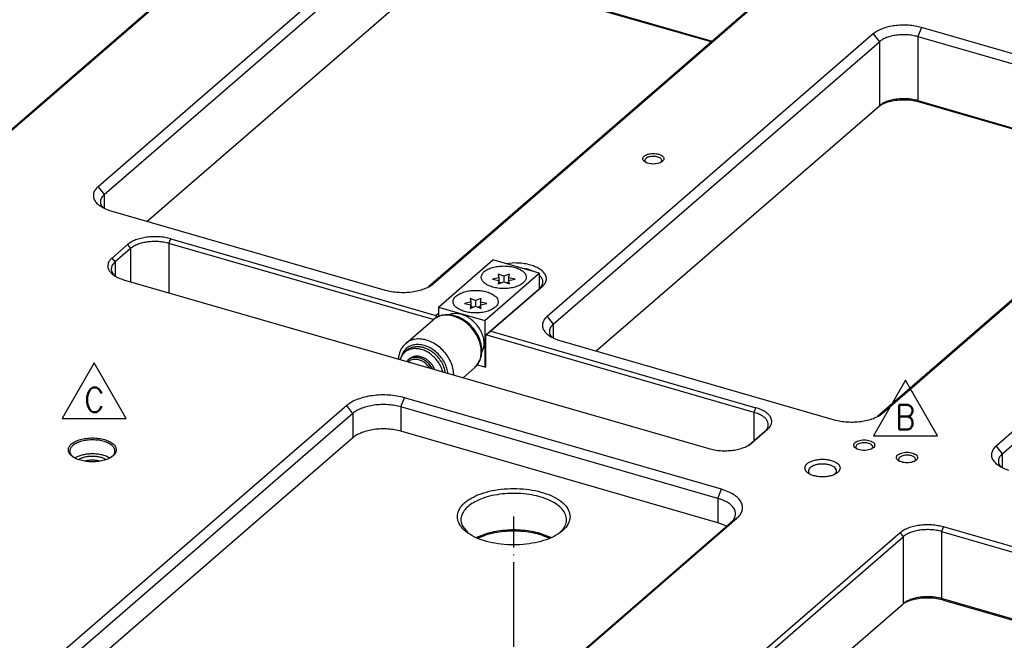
# Model space of a CAD drawing. Header units: inches. Extents: x 0 to 882, y 0 to 559.
# Tile 23 of 30: x 487 to 626, y 332 to 420. Entities that reach past the tile are written whole.
import ezdxf

# ---------------------------------------------------------------- set-up
doc = ezdxf.new("R2010")
doc.units = ezdxf.units.IN
doc.linetypes.add('DOT_CENTER', pattern=[14, 12, -1, 0, -1])
doc.layers.add('1', color=7, linetype='Continuous')
doc.styles.add('CONVERTER_11', font='txt.shx', dxfattribs={"width": 0.9})

# ---------------------------------------------------------------- blocks, each defined once
blk = doc.blocks.new('REV_TRIANGLE__4', base_point=(497.11, 365.74))
at = {"layer": '1', "color": 7, "linetype": 'Continuous'}
for p, q in [((497.11, 370.99), (492.56, 363.11)), ((501.66, 363.11), (497.11, 370.99)), ((492.56, 363.11), (501.66, 363.11))]:
    blk.add_line(p, q, dxfattribs=at)
at = {"layer": '1', "color": 3, "insert": (497.11, 365.74), "char_height": 3.5, "attachment_point": 5, "line_spacing_factor": 1.080432, "style": 'CONVERTER_11'}
blk.add_mtext('C', dxfattribs=at)
blk = doc.blocks.new('REV_TRIANGLE__9', base_point=(612.34, 363.27))
at = {"layer": '1', "color": 7, "linetype": 'Continuous'}
for p, q in [((612.34, 368.52), (607.79, 360.65)), ((616.89, 360.65), (612.34, 368.52)), ((607.79, 360.65), (616.89, 360.65))]:
    blk.add_line(p, q, dxfattribs=at)
at = {"layer": '1', "color": 3, "insert": (612.34, 363.27), "char_height": 3.5, "attachment_point": 5, "line_spacing_factor": 1.080432, "style": 'CONVERTER_11'}
blk.add_mtext('B', dxfattribs=at)
blk = doc.blocks.new('bushing_E7018-21701_1', base_point=(546.7, 121.44))
at = {"layer": '1', "color": 1, "linetype": 'DOT_CENTER'}
blk.add_line((556.7, 133.26), (556.7, 349.15), dxfattribs=at)
blk = doc.blocks.new('bushings_pogotower', base_point=(303.3, 63.42))
blk.add_blockref('bushing_E7018-21701_1', (546.7, 121.44))
blk = doc.blocks.new('washer1__34', base_point=(540.59, 369.62))
at = {"color": 7, "linetype": 'Continuous'}
for p, q in [((541.5, 372.75), (541.2, 372.49)), ((540.74, 371.92), (540.59, 371.46)), ((546.62, 369.72), (546.61, 369.79)), ((546.97, 369.62), (546.91, 370.05))]:
    blk.add_line(p, q, dxfattribs=at)
for points, knots in [([(541.2, 372.49), (541.11, 372.4), (540.94, 372.23), (540.81, 372.03), (540.74, 371.92)], [0, 0, 0, 0, 0.3629727, 0.7307781, 0.7307781, 0.7307781, 0.7307781]), ([(546.61, 369.79), (546.53, 370.02), (546.37, 370.5), (545.97, 371.15), (545.48, 371.75), (544.9, 372.25), (544.26, 372.65), (543.59, 372.91), (542.92, 373.03), (542.28, 373.01), (541.68, 372.84), (541.36, 372.6), (541.2, 372.49)], [0, 0, 0, 0, 0.74251, 1.508476, 2.283862, 3.053464, 3.802792, 4.519963, 5.197631, 5.834832, 6.438332, 7.022503, 7.022503, 7.022503, 7.022503]), ([(546.91, 370.05), (546.83, 370.28), (546.67, 370.76), (546.27, 371.41), (545.78, 372.01), (545.2, 372.51), (544.56, 372.91), (543.89, 373.17), (543.22, 373.29), (542.58, 373.27), (541.98, 373.1), (541.66, 372.86), (541.5, 372.75)], [0, 0, 0, 0, 0.742511, 1.508477, 2.283864, 3.053467, 3.802796, 4.519967, 5.197635, 5.834837, 6.438336, 7.022507, 7.022507, 7.022507, 7.022507])]:
    blk.add_open_spline(points, degree=3, knots=knots, dxfattribs=at)
blk = doc.blocks.new('23796-0S111__35', base_point=(541.52, 370.05))
at = {"color": 7, "linetype": 'Continuous'}
for p, q in [((546, 378.9), (553.75, 385.62)), ((560.33, 383.72), (553.75, 385.62)), ((552.58, 377), (560.33, 383.72)), ((560.33, 383.72), (560.33, 381.53)), ((546, 378.9), (552.58, 377)), ((546, 378.9), (546, 377.58)), ((547.86, 377.94), (547.58, 377.81)), ((552.58, 377), (552.58, 370.42)), ((552.16, 372.52), (552.44, 373.17)), ((541.7, 371.4), (541.52, 371.19)), ((541.9, 371.57), (541.7, 371.4)), ((541.75, 371.13), (541.96, 371.32)), ((545.16, 370.14), (544.73, 370.77)), ((551.53, 370.73), (552.58, 370.42)), ((544.52, 370.58), (544.74, 370.26)), ((545.47, 370.05), (545.42, 370.22)), ((552.76, 370.57), (552.58, 370.42))]:
    blk.add_line(p, q, dxfattribs=at)
for points, knots in [([(558.49, 383.15), (558.47, 383.29), (558.41, 383.6), (558.05, 383.99), (557.53, 384.32), (556.87, 384.56), (556.11, 384.72), (555.29, 384.77), (554.47, 384.72), (553.71, 384.56), (553.05, 384.32), (552.53, 383.99), (552.18, 383.6), (552.05, 383.15), (552.18, 382.7), (552.53, 382.31), (553.05, 381.98), (553.71, 381.74), (554.47, 381.58), (555.29, 381.53), (556.11, 381.58), (556.87, 381.74), (557.53, 381.98), (558.05, 382.31), (558.41, 382.7), (558.47, 383.01), (558.49, 383.15)], [0, 0, 0, 0, 0.428225, 0.92933, 1.536306, 2.24615, 3.034308, 3.864321, 4.694334, 5.482492, 6.192336, 6.799312, 7.300417, 7.728642, 8.156867, 8.657972, 9.264948, 9.974793, 10.76295, 11.592963, 12.422976, 13.211134, 13.920978, 14.527954, 15.029059, 15.457284, 15.457284, 15.457284, 15.457284]), ([(554.49, 379.69), (554.47, 379.83), (554.41, 380.14), (554.05, 380.53), (553.53, 380.85), (552.87, 381.1), (552.11, 381.25), (551.29, 381.3), (550.47, 381.25), (549.71, 381.1), (549.05, 380.85), (548.53, 380.53), (548.18, 380.14), (548.05, 379.69), (548.18, 379.23), (548.53, 378.84), (549.05, 378.52), (549.71, 378.27), (550.47, 378.12), (551.29, 378.07), (552.11, 378.12), (552.87, 378.27), (553.53, 378.52), (554.05, 378.84), (554.41, 379.23), (554.47, 379.54), (554.49, 379.69)], [0, 0, 0, 0, 0.428225, 0.92933, 1.536306, 2.24615, 3.034308, 3.864321, 4.694334, 5.482492, 6.192336, 6.799312, 7.300417, 7.728642, 8.156867, 8.657972, 9.264948, 9.974793, 10.76295, 11.592963, 12.422976, 13.211134, 13.920978, 14.527954, 15.029059, 15.457284, 15.457284, 15.457284, 15.457284]), ([(552.44, 374.34), (552.38, 374.6), (552.25, 375.13), (551.86, 375.87), (551.36, 376.55), (550.74, 377.13), (550.05, 377.59), (549.31, 377.89), (548.57, 378.03), (548.09, 377.97), (547.86, 377.94)], [0, 0, 0, 0, 0.799006, 1.632478, 2.483604, 3.332955, 4.161358, 4.952781, 5.69726, 6.393729, 6.393729, 6.393729, 6.393729]), ([(552.44, 373.17), (552.47, 373.36), (552.52, 373.75), (552.47, 374.14), (552.44, 374.34)], [0, 0, 0, 0, 0.575629, 1.182624, 1.182624, 1.182624, 1.182624]), ([(544.73, 370.77), (544.58, 370.92), (544.28, 371.22), (543.75, 371.54), (543.19, 371.74), (542.64, 371.78), (542.11, 371.69), (541.84, 371.49), (541.7, 371.4)], [0, 0, 0, 0, 0.643222, 1.267143, 1.857269, 2.406298, 2.917305, 3.405084, 3.405084, 3.405084, 3.405084]), ([(545.42, 370.22), (545.32, 370.4), (545.13, 370.74), (544.72, 371.18), (544.27, 371.54), (543.76, 371.79), (543.25, 371.93), (542.75, 371.95), (542.28, 371.84), (542.03, 371.66), (541.9, 371.57)], [0, 0, 0, 0, 0.587768, 1.181376, 1.766304, 2.329384, 2.861082, 3.357784, 3.823717, 4.271411, 4.271411, 4.271411, 4.271411]), ([(542.56, 371.49), (542.45, 371.48), (542.24, 371.45), (542.05, 371.36), (541.96, 371.32)], [0, 0, 0, 0, 0.3195968, 0.6271496, 0.6271496, 0.6271496, 0.6271496]), ([(544.52, 370.58), (544.38, 370.72), (544.1, 371), (543.61, 371.3), (543.09, 371.49), (542.73, 371.49), (542.56, 371.49)], [0, 0, 0, 0, 0.597616, 1.176963, 1.724385, 2.233177, 2.233177, 2.233177, 2.233177])]:
    blk.add_open_spline(points, degree=3, knots=knots, dxfattribs=at)
blk = doc.blocks.new('bearing_HK0509__36', base_point=(540.32, 368.89))
at = {"color": 7, "linetype": 'Continuous'}
for p, q in [((546.3, 377.69), (546.07, 377.61)), ((546.53, 377.75), (546.3, 377.69)), ((546.68, 377.78), (546.53, 377.75)), ((546.78, 377.79), (546.68, 377.78)), ((547.03, 377.82), (546.78, 377.79)), ((547.28, 377.82), (547.03, 377.82)), ((547.53, 377.81), (547.28, 377.82)), ((548.04, 377.74), (547.53, 377.81)), ((548.29, 377.68), (548.04, 377.74)), ((548.55, 377.6), (548.29, 377.68)), ((541.35, 373.73), (545.25, 377.11)), ((545.43, 377.26), (545.25, 377.11)), ((545.63, 377.39), (545.43, 377.26)), ((545.65, 377.4), (545.63, 377.39)), ((545.87, 377.52), (545.65, 377.4)), ((546.07, 377.61), (545.87, 377.52)), ((548.8, 377.51), (548.55, 377.6)), ((549.04, 377.4), (548.8, 377.51)), ((549.29, 377.28), (549.04, 377.4)), ((549.53, 377.15), (549.29, 377.28)), ((549.86, 376.92), (549.53, 377.15)), ((550.2, 376.66), (549.86, 376.92)), ((550.41, 376.48), (550.2, 376.66)), ((550.61, 376.28), (550.41, 376.48)), ((550.81, 376.07), (550.61, 376.28)), ((550.99, 375.86), (550.81, 376.07)), ((551.16, 375.64), (550.99, 375.86)), ((551.32, 375.41), (551.16, 375.64)), ((551.47, 375.17), (551.32, 375.41)), ((551.47, 375.15), (551.47, 375.17)), ((551.72, 374.68), (551.47, 375.15)), ((541.17, 373.56), (541.01, 373.38)), ((541.35, 373.73), (541.17, 373.56)), ((551.83, 374.42), (551.72, 374.68)), ((551.92, 374.17), (551.83, 374.42)), ((552, 373.91), (551.92, 374.17)), ((552.07, 373.65), (552, 373.91)), ((552.12, 373.38), (552.07, 373.65)), ((540.45, 372.31), (540.39, 372.06)), ((540.48, 372.41), (540.45, 372.31)), ((540.53, 372.54), (540.48, 372.41)), ((540.62, 372.77), (540.53, 372.54)), ((540.73, 372.98), (540.62, 372.77)), ((540.85, 373.17), (540.73, 372.98)), ((541, 373.37), (540.85, 373.17)), ((541.01, 373.38), (541, 373.37)), ((552.06, 371.86), (552.11, 372.1)), ((552.11, 372.1), (552.15, 372.35)), ((552.15, 373.12), (552.12, 373.38)), ((552.17, 372.86), (552.15, 373.12)), ((552.15, 372.35), (552.17, 372.61)), ((552.17, 372.74), (552.17, 372.86)), ((552.17, 372.61), (552.17, 372.74)), ((540.35, 371.82), (540.32, 371.56)), ((540.32, 371.56), (540.32, 371.54)), ((540.39, 372.06), (540.35, 371.82)), ((551.44, 370.62), (551.54, 370.74)), ((551.54, 370.74), (551.55, 370.75)), ((551.55, 370.75), (551.63, 370.87)), ((551.63, 370.87), (551.69, 370.95)), ((551.69, 370.95), (551.81, 371.17)), ((551.81, 371.17), (551.91, 371.39)), ((551.91, 371.39), (552.05, 371.81)), ((552.05, 371.81), (552.06, 371.86)), ((551.14, 370.31), (549.5, 368.89)), ((551.14, 370.31), (551.23, 370.39)), ((551.23, 370.39), (551.4, 370.57)), ((551.4, 370.57), (551.44, 370.62))]:
    blk.add_line(p, q, dxfattribs=at)
at = {"color": 1, "linetype": 'Continuous'}
for p, q in [((540.73, 371.88), (540.72, 371.84)), ((547.34, 369.51), (547.32, 369.66)), ((548.19, 369.27), (548.19, 369.33))]:
    blk.add_line(p, q, dxfattribs=at)
for points, knots in [([(548.63, 377.46), (548.32, 377.56), (547.72, 377.76), (546.79, 377.79), (545.93, 377.6), (545.47, 377.27), (545.25, 377.11)], [0, 0, 0, 0, 0.979578, 1.893768, 2.749856, 3.571285, 3.571285, 3.571285, 3.571285]), ([(551.22, 370.38), (551.38, 370.57), (551.71, 370.94), (552, 371.66), (552.12, 372.45), (552.05, 373.3), (551.82, 374.17), (551.42, 375.01), (550.88, 375.8), (550.22, 376.49), (549.47, 377.06), (548.91, 377.33), (548.63, 377.46)], [0, 0, 0, 0, 0.725528, 1.478525, 2.275506, 3.123235, 4.018988, 4.952422, 5.907937, 6.867104, 7.811039, 8.722775, 8.722775, 8.722775, 8.722775]), ([(541.89, 374.1), (541.79, 374.04), (541.6, 373.94), (541.43, 373.8), (541.35, 373.73)], [0, 0, 0, 0, 0.3284002, 0.6544667, 0.6544667, 0.6544667, 0.6544667]), ([(547.32, 369.66), (547.27, 369.92), (547.15, 370.47), (546.77, 371.25), (546.26, 371.96), (545.64, 372.58), (544.93, 373.08), (544.18, 373.42), (543.41, 373.6), (542.67, 373.59), (541.99, 373.42), (541.62, 373.15), (541.44, 373.02)], [0, 0, 0, 0, 0.821945, 1.680589, 2.559708, 3.440132, 4.302508, 5.130062, 5.911406, 6.643306, 7.332872, 7.997803, 7.997803, 7.997803, 7.997803]), ([(548.19, 369.33), (548.16, 369.63), (548.1, 370.24), (547.78, 371.13), (547.31, 371.98), (546.69, 372.75), (545.97, 373.4), (545.16, 373.92), (544.3, 374.26), (543.45, 374.41), (542.62, 374.38), (542.13, 374.19), (541.89, 374.1)], [0, 0, 0, 0, 0.891324, 1.830419, 2.803495, 3.791925, 4.77503, 5.732835, 6.64883, 7.51279, 8.323472, 9.090558, 9.090558, 9.090558, 9.090558]), ([(541.44, 373.02), (541.28, 372.86), (540.96, 372.53), (540.81, 372.1), (540.73, 371.88)], [0, 0, 0, 0, 0.665071, 1.35501, 1.35501, 1.35501, 1.35501])]:
    blk.add_open_spline(points, degree=3, knots=knots, dxfattribs=at)
at = {"color": 7, "linetype": 'Continuous'}
for points, knots in [([(541.34, 373.73), (541.32, 373.71), (541.26, 373.66), (541.21, 373.61), (541.18, 373.58)], [0, 0, 0, 0, 0.1093118, 0.2187159, 0.2187159, 0.2187159, 0.2187159]), ([(551.14, 370.31), (551.15, 370.32), (551.18, 370.35), (551.21, 370.37), (551.22, 370.38)], [0, 0, 0, 0, 0.0566743, 0.1133611, 0.1133611, 0.1133611, 0.1133611])]:
    blk.add_open_spline(points, degree=3, knots=knots, dxfattribs=at)
blk = doc.blocks.new('bearing_assy2_1', base_point=(540.32, 368.89))
for name, p in [('23796-0S111__35', (541.52, 370.05)), ('bearing_HK0509__36', (540.32, 368.89)), ('washer1__34', (540.59, 369.62))]:
    blk.add_blockref(name, p)
blk = doc.blocks.new('bearings', base_point=(90.63, 145.86))
blk.add_blockref('bearing_assy2_1', (540.32, 368.89))
blk = doc.blocks.new('0515-2034_M3x12_0', base_point=(553.69, 382.2))
at = {"color": 7, "linetype": 'Continuous'}
for p, q in [((555.29, 383.29), (554.49, 383.58)), ((554.49, 383.58), (554.6, 383.09)), ((556.09, 383.58), (555.29, 383.29)), ((555.29, 383.29), (555.29, 382.49)), ((555.98, 383.09), (556.09, 383.58)), ((554.6, 383.09), (553.69, 382.89)), ((553.69, 382.89), (554.6, 382.69)), ((554.6, 382.69), (554.49, 382.2)), ((554.49, 382.2), (555.29, 382.49)), ((554.6, 383.09), (554.6, 382.69)), ((554.6, 382.69), (554.6, 382.24)), ((554.6, 382.5), (554.96, 382.37)), ((555.29, 382.49), (556.09, 382.2)), ((555.62, 382.37), (555.98, 382.5)), ((555.98, 383.09), (555.98, 382.69)), ((556.89, 382.89), (555.98, 383.09)), ((555.98, 382.69), (556.89, 382.89)), ((556.09, 382.2), (555.98, 382.69)), ((555.98, 382.69), (555.98, 382.24))]:
    blk.add_line(p, q, dxfattribs=at)
blk = doc.blocks.new('0515-2034_M3x12_1', base_point=(549.69, 378.73))
at = {"color": 7, "linetype": 'Continuous'}
for p, q in [((550.6, 379.63), (549.69, 379.43)), ((549.69, 379.43), (550.6, 379.23)), ((550.49, 380.12), (550.6, 379.63)), ((551.29, 379.83), (550.49, 380.12)), ((550.6, 379.23), (550.49, 378.73)), ((550.6, 379.63), (550.6, 379.23)), ((550.6, 379.23), (550.6, 378.77)), ((552.09, 380.12), (551.29, 379.83)), ((551.29, 379.83), (551.29, 379.03)), ((551.98, 379.63), (552.09, 380.12)), ((551.98, 379.63), (551.98, 379.23)), ((552.89, 379.43), (551.98, 379.63)), ((551.98, 379.23), (552.89, 379.43)), ((552.09, 378.73), (551.98, 379.23)), ((551.98, 379.23), (551.98, 378.77)), ((550.49, 378.73), (551.29, 379.03)), ((550.6, 379.04), (550.96, 378.91)), ((551.29, 379.03), (552.09, 378.73)), ((551.62, 378.91), (551.98, 379.04))]:
    blk.add_line(p, q, dxfattribs=at)
blk = doc.blocks.new('screwset_stiffener', base_point=(183.53, 271.84))
for name, p in [('0515-2034_M3x12_0', (553.69, 382.2)), ('0515-2034_M3x12_1', (549.69, 378.73))]:
    blk.add_blockref(name, p)
blk = doc.blocks.new('smallparts', base_point=(83.87, 63.42))
for name, p in [('bearings', (90.63, 145.86)), ('screwset_stiffener', (183.53, 271.84)), ('bushings_pogotower', (303.3, 63.42))]:
    blk.add_blockref(name, p)
blk = doc.blocks.new('E7018-24101_large_stiffener', base_point=(57.26, 163.51))
at = {"color": 7, "linetype": 'Continuous'}
for p, q in [((481.49, 400.67), (527.83, 440.8)), ((526.96, 440.18), (480.8, 400.21)), ((543.99, 436.13), (497.65, 396)), ((498.52, 394.89), (544.86, 435.02)), ((550.32, 426.66), (584.88, 416.68)), ((504.64, 391.1), (544.86, 425.92)), ((584.76, 416.57), (550.57, 426.44)), ((590.76, 421.77), (544.6, 381.79)), ((545.28, 382.25), (591.62, 422.38)), ((653.58, 407.38), (614.61, 418.63)), ((607.78, 417.72), (561.44, 377.59)), ((614.11, 417.34), (653.08, 406.09)), ((562.31, 376.47), (608.65, 416.6)), ((568.43, 372.68), (608.65, 407.51)), ((608.66, 407.52), (608.88, 407.64)), ((614.11, 408.24), (648.67, 398.27)), ((648.55, 398.16), (614.36, 408.03)), ((654.55, 403.35), (608.39, 363.38)), ((609.07, 363.84), (655.41, 403.97)), ((575.43, 399.48), (575.45, 399.47)), ((577.61, 399.47), (577.62, 399.47)), ((671.57, 399.3), (625.23, 359.17)), ((626.1, 358.06), (672.44, 398.19)), ((498.32, 393.08), (498.38, 393.02)), ((499.48, 392.59), (538.45, 381.34)), ((501.83, 387.79), (499.63, 385.88)), ((545.26, 377.13), (507.72, 387.96)), ((507.97, 388.61), (545.64, 377.74)), ((502.26, 387.23), (500.06, 385.32)), ((556.84, 385.18), (555.68, 385.06)), ((500.01, 383.37), (500.07, 383.32)), ((558.47, 384.33), (557.88, 384.42)), ((559.65, 383.91), (559.19, 384.12)), ((560.65, 383.12), (560.33, 383.47)), ((501.27, 382.81), (584.41, 358.81)), ((552.76, 374.96), (560.31, 381.5)), ((560.74, 381.81), (553.44, 375.49)), ((545.64, 377.74), (546, 378.05)), ((545.64, 377.74), (545.72, 377.44)), ((552.76, 374.96), (553.44, 375.49)), ((590.86, 363.96), (552.76, 374.96)), ((552.76, 370.37), (552.76, 374.96)), ((553.44, 375.49), (591.11, 364.61)), ((562.11, 374.67), (562.17, 374.61)), ((563.27, 374.17), (602.24, 362.92)), ((551.53, 370.73), (552.58, 370.42)), ((552.58, 370.42), (552.76, 370.37)), ((586.22, 353.03), (541.18, 366.03)), ((532.99, 364.94), (457.99, 299.98)), ((533.85, 363.82), (458.85, 298.87)), ((585.72, 351.73), (540.68, 364.73)), ((585.72, 348.27), (540.68, 361.27)), ((590.12, 359.32), (592.32, 361.23)), ((592.76, 361.54), (590.56, 359.63)), ((533.85, 360.36), (459.62, 296.07)), ((590.11, 359.32), (590.12, 359.32)), ((605.4, 358.8), (605.41, 358.79)), ((607.58, 358.78), (607.58, 358.79)), ((494.02, 357.69), (494.15, 357.59)), ((494.45, 357.53), (494.35, 357.47)), ((494.97, 357.29), (494.88, 357.24)), ((495.8, 357.03), (495.76, 357.02)), ((497.92, 357.02), (497.77, 357.06)), ((498.79, 357.24), (498.75, 357.27)), ((499.32, 357.47), (499.28, 357.49)), ((499.53, 357.59), (499.61, 357.66)), ((611.48, 357.05), (611.5, 357.03)), ((613.66, 357.03), (613.67, 357.03)), ((625.9, 356.25), (625.96, 356.19)), ((598.73, 355.21), (598.76, 355.19)), ((602.36, 355.19), (602.37, 355.19)), ((512.68, 283.48), (587.55, 348.32)), ((513.41, 283.98), (588.41, 348.94)), ((549.46, 347.74), (550.16, 346.89)), ((586.93, 347.78), (586.69, 347.9)), ((617.49, 347.04), (720.26, 317.37)), ((720.51, 318.02), (617.74, 347.69)), ((611.6, 346.86), (528.6, 274.98)), ((529.03, 274.42), (612.03, 346.3)), ((552.95, 346.76), (551.41, 346.17)), ((551.57, 346.11), (552.7, 346.54)), ((561.99, 346.17), (560.45, 346.76)), ((560.7, 346.54), (561.83, 346.11)), ((715.47, 309.23), (617.49, 337.51)), ((617.74, 337.29), (715.34, 309.12)), ((535.4, 270.42), (612.03, 336.78)), ((612.04, 336.79), (612.26, 336.91))]:
    blk.add_line(p, q, dxfattribs=at)
at = {"color": 1, "linetype": 'Continuous'}
for p, q in [((614.61, 418.63), (614.11, 417.34)), ((607.78, 417.72), (608.65, 416.6)), ((614.11, 417.34), (614.11, 408.24)), ((608.65, 416.6), (608.65, 407.51)), ((614.11, 408.24), (614.36, 408.03)), ((497.65, 396), (498.52, 394.89)), ((498.52, 394.89), (498.52, 392.95)), ((501.83, 387.79), (502.26, 387.23)), ((507.72, 387.96), (507.97, 388.61)), ((507.72, 387.96), (507.72, 380.95)), ((502.26, 387.23), (502.26, 382.52)), ((500.06, 385.32), (499.63, 385.88)), ((500.06, 385.32), (500.06, 383.33)), ((544.78, 381.9), (545.28, 382.25)), ((560.74, 381.81), (560.31, 381.5)), ((561.44, 377.59), (562.31, 376.47)), ((562.31, 376.47), (562.31, 374.54)), ((540.68, 364.73), (541.18, 366.03)), ((533.85, 363.82), (532.99, 364.94)), ((533.85, 363.82), (533.85, 360.36)), ((540.68, 364.73), (540.68, 361.27)), ((590.86, 363.96), (591.11, 364.61)), ((590.86, 359.96), (590.86, 363.96)), ((608.57, 363.48), (609.07, 363.84)), ((592.32, 361.23), (592.76, 361.54)), ((590.56, 359.63), (590.12, 359.32)), ((625.23, 359.17), (626.1, 358.06)), ((626.1, 358.06), (626.1, 356.12)), ((585.72, 351.73), (586.22, 353.03)), ((585.72, 351.73), (585.72, 348.27)), ((588.41, 348.94), (587.55, 348.32)), ((617.74, 347.69), (617.49, 347.04)), ((617.49, 347.04), (617.49, 337.51)), ((611.6, 346.86), (612.03, 346.3)), ((612.03, 346.3), (612.03, 336.78)), ((617.74, 337.29), (617.49, 337.51))]:
    blk.add_line(p, q, dxfattribs=at)
at = {"color": 7, "linetype": 'Continuous'}
for points, knots in [([(614.61, 418.63), (614.32, 418.71), (613.71, 418.86), (612.76, 418.96), (611.79, 418.98), (610.83, 418.9), (609.92, 418.73), (609.09, 418.48), (608.36, 418.16), (607.97, 417.86), (607.78, 417.72)], [0, 0, 0, 0, 0.915427, 1.876459, 2.856238, 3.826608, 4.760059, 5.631728, 6.42168, 7.117851, 7.117851, 7.117851, 7.117851]), ([(614.11, 417.34), (613.87, 417.39), (613.39, 417.52), (612.63, 417.6), (611.85, 417.61), (611.08, 417.55), (610.35, 417.41), (609.69, 417.21), (609.11, 416.95), (608.8, 416.71), (608.65, 416.6)], [0, 0, 0, 0, 0.732341, 1.501165, 2.284986, 3.06128, 3.80804, 4.505374, 5.137334, 5.69427, 5.69427, 5.69427, 5.69427]), ([(614.11, 408.24), (613.87, 408.3), (613.39, 408.42), (612.63, 408.5), (611.85, 408.52), (611.08, 408.46), (610.35, 408.32), (609.69, 408.12), (609.11, 407.86), (608.8, 407.62), (608.65, 407.51)], [0, 0, 0, 0, 0.73234, 1.501164, 2.284985, 3.061278, 3.808037, 4.505371, 5.137332, 5.694268, 5.694268, 5.694268, 5.694268]), ([(614.36, 408.03), (614.06, 408.1), (613.44, 408.25), (612.47, 408.34), (611.49, 408.32), (610.54, 408.2), (609.66, 407.99), (609.13, 407.75), (608.88, 407.64)], [0, 0, 0, 0, 0.930562, 1.909375, 2.901538, 3.870982, 4.78364, 5.610865, 5.610865, 5.610865, 5.610865]), ([(578.03, 399.99), (578.02, 400.06), (577.99, 400.22), (577.78, 400.41), (577.5, 400.57), (577.14, 400.68), (576.74, 400.74), (576.32, 400.74), (575.92, 400.68), (575.56, 400.57), (575.28, 400.41), (575.08, 400.22), (575.01, 399.99), (575.08, 399.75), (575.28, 399.56), (575.56, 399.4), (575.92, 399.29), (576.32, 399.23), (576.74, 399.23), (577.14, 399.29), (577.5, 399.4), (577.78, 399.56), (577.99, 399.75), (578.02, 399.91), (578.03, 399.99)], [0, 0, 0, 0, 0.219862, 0.48285, 0.805647, 1.182902, 1.596944, 2.023888, 2.43793, 2.815186, 3.137982, 3.400971, 3.620832, 3.840694, 4.103682, 4.426479, 4.803735, 5.217776, 5.644721, 6.058762, 6.436018, 6.758815, 7.021803, 7.241665, 7.241665, 7.241665, 7.241665]), ([(577.62, 399.47), (577.66, 399.52), (577.73, 399.62), (577.74, 399.81), (577.63, 399.99), (577.44, 400.13), (577.18, 400.24), (576.88, 400.31), (576.55, 400.33), (576.21, 400.31), (575.91, 400.25), (575.64, 400.14), (575.45, 400), (575.33, 399.83), (575.32, 399.64), (575.4, 399.54), (575.43, 399.48)], [0, 0, 0, 0, 0.191749, 0.362575, 0.550936, 0.782588, 1.061798, 1.379054, 1.717488, 2.056912, 2.376992, 2.660391, 2.896673, 3.088421, 3.259247, 3.447609, 3.447609, 3.447609, 3.447609]), ([(497.65, 396), (497.51, 395.86), (497.23, 395.6), (496.99, 395.1), (496.96, 394.58), (497.13, 394.07), (497.5, 393.61), (498.03, 393.2), (498.7, 392.84), (499.21, 392.67), (499.48, 392.59)], [0, 0, 0, 0, 0.602425, 1.129056, 1.619929, 2.129149, 2.703249, 3.367415, 4.126954, 4.973281, 4.973281, 4.973281, 4.973281]), ([(498.52, 394.89), (498.38, 394.75), (498.13, 394.5), (497.95, 394.01), (498.01, 393.49), (498.21, 393.22), (498.32, 393.08)], [0, 0, 0, 0, 0.567292, 1.055482, 1.52637, 2.051371, 2.051371, 2.051371, 2.051371]), ([(507.97, 388.61), (507.71, 388.68), (507.16, 388.82), (506.3, 388.91), (505.43, 388.92), (504.57, 388.85), (503.75, 388.7), (503, 388.47), (502.35, 388.18), (501.99, 387.91), (501.83, 387.79)], [0, 0, 0, 0, 0.823885, 1.688814, 2.570614, 3.443947, 4.284052, 5.068554, 5.77951, 6.406063, 6.406063, 6.406063, 6.406063]), ([(507.72, 387.96), (507.49, 388.02), (507, 388.14), (506.24, 388.22), (505.46, 388.24), (504.7, 388.18), (503.97, 388.04), (503.3, 387.84), (502.72, 387.58), (502.41, 387.34), (502.26, 387.23)], [0, 0, 0, 0, 0.73234, 1.501164, 2.284984, 3.061278, 3.808037, 4.505371, 5.137332, 5.694268, 5.694268, 5.694268, 5.694268]), ([(499.63, 385.88), (499.49, 385.76), (499.25, 385.52), (499.04, 385.07), (499, 384.6), (499.16, 384.14), (499.49, 383.73), (499.97, 383.36), (500.57, 383.04), (501.03, 382.89), (501.27, 382.81)], [0, 0, 0, 0, 0.542182, 1.016149, 1.457934, 1.916231, 2.432921, 3.030668, 3.714252, 4.475945, 4.475945, 4.475945, 4.475945]), ([(500.06, 385.32), (499.91, 385.18), (499.64, 384.91), (499.48, 384.36), (499.61, 383.8), (499.87, 383.52), (500.01, 383.37)], [0, 0, 0, 0, 0.611733, 1.135223, 1.653603, 2.253271, 2.253271, 2.253271, 2.253271]), ([(560.74, 381.81), (560.88, 381.94), (561.13, 382.2), (561.35, 382.68), (561.35, 383.19), (561.13, 383.67), (560.73, 384.1), (560.17, 384.47), (559.47, 384.78), (558.66, 385.01), (557.77, 385.16), (557.15, 385.17), (556.84, 385.18)], [0, 0, 0, 0, 0.575384, 1.075333, 1.545711, 2.045659, 2.621042, 3.292294, 4.058995, 4.906981, 5.813424, 6.750317, 6.750317, 6.750317, 6.750317]), ([(559.19, 384.12), (559.08, 384.16), (558.84, 384.24), (558.59, 384.3), (558.47, 384.33)], [0, 0, 0, 0, 0.3691903, 0.7541622, 0.7541622, 0.7541622, 0.7541622]), ([(538.45, 381.34), (538.75, 381.26), (539.35, 381.11), (540.3, 381.01), (541.28, 380.99), (542.24, 381.07), (543.15, 381.24), (543.97, 381.49), (544.7, 381.81), (545.1, 382.11), (545.28, 382.25)], [0, 0, 0, 0, 0.915428, 1.876461, 2.85624, 3.82661, 4.760061, 5.63173, 6.421682, 7.117852, 7.117852, 7.117852, 7.117852]), ([(560.31, 381.5), (560.43, 381.62), (560.66, 381.85), (560.85, 382.28), (560.85, 382.73), (560.72, 382.99), (560.65, 383.12)], [0, 0, 0, 0, 0.511448, 0.955844, 1.373955, 1.81835, 1.81835, 1.81835, 1.81835]), ([(561.44, 377.59), (561.3, 377.45), (561.03, 377.18), (560.79, 376.68), (560.75, 376.16), (560.93, 375.66), (561.29, 375.19), (561.82, 374.78), (562.49, 374.42), (563, 374.26), (563.27, 374.17)], [0, 0, 0, 0, 0.602425, 1.129055, 1.619928, 2.129147, 2.703247, 3.367411, 4.12695, 4.973276, 4.973276, 4.973276, 4.973276]), ([(562.31, 376.47), (562.17, 376.34), (561.92, 376.09), (561.74, 375.59), (561.8, 375.08), (562, 374.81), (562.11, 374.67)], [0, 0, 0, 0, 0.567292, 1.055483, 1.526371, 2.051372, 2.051372, 2.051372, 2.051372]), ([(541.18, 366.03), (540.83, 366.12), (540.1, 366.31), (538.96, 366.43), (537.79, 366.45), (536.64, 366.35), (535.55, 366.15), (534.56, 365.85), (533.69, 365.46), (533.21, 365.1), (532.99, 364.94)], [0, 0, 0, 0, 1.098513, 2.251752, 3.427486, 4.591929, 5.71207, 6.758073, 7.706015, 8.541419, 8.541419, 8.541419, 8.541419]), ([(540.68, 364.73), (540.39, 364.81), (539.78, 364.96), (538.83, 365.06), (537.86, 365.08), (536.9, 365), (535.99, 364.83), (535.16, 364.58), (534.44, 364.26), (534.04, 363.96), (533.85, 363.82)], [0, 0, 0, 0, 0.915427, 1.876458, 2.856236, 3.826605, 4.760056, 5.631725, 6.421676, 7.117846, 7.117846, 7.117846, 7.117846]), ([(592.32, 361.23), (592.44, 361.34), (592.66, 361.55), (592.85, 361.95), (592.88, 362.37), (592.74, 362.78), (592.45, 363.15), (592.02, 363.48), (591.48, 363.76), (591.08, 363.89), (590.86, 363.96)], [0, 0, 0, 0, 0.481936, 0.903237, 1.295934, 1.703308, 2.162586, 2.693915, 3.301543, 3.978601, 3.978601, 3.978601, 3.978601]), ([(592.76, 361.54), (592.89, 361.66), (593.13, 361.9), (593.35, 362.35), (593.38, 362.82), (593.22, 363.28), (592.89, 363.69), (592.42, 364.06), (591.81, 364.38), (591.35, 364.53), (591.11, 364.61)], [0, 0, 0, 0, 0.542181, 1.016148, 1.457933, 1.91623, 2.432919, 3.030667, 3.71425, 4.475943, 4.475943, 4.475943, 4.475943]), ([(602.24, 362.92), (602.54, 362.85), (603.15, 362.7), (604.1, 362.59), (605.07, 362.58), (606.03, 362.66), (606.94, 362.82), (607.77, 363.08), (608.49, 363.4), (608.89, 363.7), (609.07, 363.84)], [0, 0, 0, 0, 0.915427, 1.876459, 2.856236, 3.826604, 4.760053, 5.63172, 6.42167, 7.117838, 7.117838, 7.117838, 7.117838]), ([(540.68, 361.27), (540.39, 361.34), (539.78, 361.5), (538.83, 361.6), (537.86, 361.62), (536.9, 361.54), (535.99, 361.37), (535.16, 361.11), (534.44, 360.79), (534.04, 360.5), (533.85, 360.36)], [0, 0, 0, 0, 0.915427, 1.876459, 2.856237, 3.826606, 4.760056, 5.631725, 6.421677, 7.117847, 7.117847, 7.117847, 7.117847]), ([(500.24, 358.63), (500.21, 358.78), (500.16, 359.11), (499.77, 359.53), (499.22, 359.87), (498.52, 360.13), (497.71, 360.29), (496.84, 360.35), (495.97, 360.29), (495.16, 360.13), (494.46, 359.87), (493.9, 359.53), (493.53, 359.11), (493.39, 358.63), (493.53, 358.15), (493.9, 357.73), (494.46, 357.39), (495.16, 357.13), (495.97, 356.97), (496.84, 356.91), (497.71, 356.97), (498.52, 357.13), (499.22, 357.39), (499.77, 357.73), (500.16, 358.15), (500.21, 358.48), (500.24, 358.63)], [0, 0, 0, 0, 0.454989, 0.987413, 1.632325, 2.386535, 3.223952, 4.105841, 4.98773, 5.825147, 6.579357, 7.224269, 7.756693, 8.211682, 8.666671, 9.199096, 9.844008, 10.598217, 11.435634, 12.317523, 13.199412, 14.03683, 14.791039, 15.435951, 15.968375, 16.423365, 16.423365, 16.423365, 16.423365]), ([(499.61, 357.66), (499.73, 357.77), (499.95, 357.99), (500.08, 358.44), (499.96, 358.89), (499.62, 359.28), (499.12, 359.6), (498.47, 359.85), (497.73, 360.01), (496.92, 360.07), (496.11, 360.03), (495.35, 359.89), (494.68, 359.67), (494.31, 359.42), (494.13, 359.31)], [0, 0, 0, 0, 0.495255, 0.918761, 1.34017, 1.830499, 2.423341, 3.117383, 3.890112, 4.707155, 5.528523, 6.313708, 7.026695, 7.641843, 7.641843, 7.641843, 7.641843]), ([(584.41, 358.81), (584.68, 358.74), (585.22, 358.61), (586.08, 358.51), (586.95, 358.5), (587.82, 358.57), (588.64, 358.72), (589.38, 358.95), (590.03, 359.24), (590.39, 359.51), (590.56, 359.63)], [0, 0, 0, 0, 0.823885, 1.688814, 2.570615, 3.443948, 4.284054, 5.068556, 5.779512, 6.406066, 6.406066, 6.406066, 6.406066]), ([(607.99, 359.3), (607.98, 359.38), (607.95, 359.54), (607.75, 359.73), (607.47, 359.89), (607.11, 360), (606.7, 360.06), (606.28, 360.06), (605.88, 360), (605.52, 359.89), (605.24, 359.73), (605.05, 359.54), (604.97, 359.3), (605.05, 359.07), (605.24, 358.88), (605.52, 358.72), (605.88, 358.61), (606.28, 358.55), (606.7, 358.55), (607.11, 358.61), (607.47, 358.72), (607.75, 358.88), (607.95, 359.07), (607.98, 359.23), (607.99, 359.3)], [0, 0, 0, 0, 0.219862, 0.48285, 0.805647, 1.182902, 1.596944, 2.023888, 2.43793, 2.815186, 3.137982, 3.400971, 3.620832, 3.840694, 4.103682, 4.426479, 4.803735, 5.217776, 5.644721, 6.058762, 6.436018, 6.758815, 7.021803, 7.241665, 7.241665, 7.241665, 7.241665]), ([(607.58, 358.79), (607.62, 358.84), (607.7, 358.94), (607.7, 359.13), (607.59, 359.31), (607.4, 359.45), (607.15, 359.56), (606.84, 359.63), (606.51, 359.65), (606.18, 359.63), (605.87, 359.57), (605.61, 359.46), (605.41, 359.32), (605.3, 359.15), (605.29, 358.95), (605.36, 358.86), (605.4, 358.8)], [0, 0, 0, 0, 0.191745, 0.362569, 0.550932, 0.782586, 1.061797, 1.379053, 1.717486, 2.056907, 2.376984, 2.66038, 2.896659, 3.088405, 3.25923, 3.447591, 3.447591, 3.447591, 3.447591]), ([(494.13, 359.31), (494, 359.19), (493.76, 358.97), (493.6, 358.52), (493.7, 358.05), (493.91, 357.82), (494.02, 357.69)], [0, 0, 0, 0, 0.522537, 0.96272, 1.391903, 1.888878, 1.888878, 1.888878, 1.888878]), ([(614.08, 357.55), (614.07, 357.62), (614.04, 357.78), (613.83, 357.98), (613.55, 358.13), (613.2, 358.24), (612.79, 358.3), (612.37, 358.3), (611.97, 358.24), (611.61, 358.13), (611.33, 357.98), (611.13, 357.78), (611.06, 357.55), (611.13, 357.31), (611.33, 357.12), (611.61, 356.96), (611.97, 356.85), (612.37, 356.79), (612.79, 356.79), (613.2, 356.85), (613.55, 356.96), (613.83, 357.12), (614.04, 357.31), (614.07, 357.47), (614.08, 357.55)], [0, 0, 0, 0, 0.219862, 0.48285, 0.805647, 1.182902, 1.596944, 2.023888, 2.43793, 2.815186, 3.137982, 3.400971, 3.620832, 3.840694, 4.103682, 4.426479, 4.803735, 5.217776, 5.644721, 6.058762, 6.436018, 6.758815, 7.021803, 7.241665, 7.241665, 7.241665, 7.241665]), ([(625.23, 359.17), (625.09, 359.03), (624.82, 358.77), (624.58, 358.27), (624.54, 357.75), (624.72, 357.24), (625.08, 356.78), (625.61, 356.37), (626.28, 356.01), (626.79, 355.84), (627.06, 355.76)], [0, 0, 0, 0, 0.602425, 1.129055, 1.619928, 2.129147, 2.703246, 3.36741, 4.126948, 4.973274, 4.973274, 4.973274, 4.973274]), ([(495.49, 357.91), (495.3, 357.87), (494.94, 357.77), (494.61, 357.61), (494.45, 357.53)], [0, 0, 0, 0, 0.584171, 1.112823, 1.112823, 1.112823, 1.112823]), ([(498.75, 357.27), (498.62, 357.33), (498.35, 357.47), (497.9, 357.6), (497.4, 357.69), (496.87, 357.72), (496.34, 357.7), (495.84, 357.62), (495.38, 357.49), (495.1, 357.36), (494.97, 357.29)], [0, 0, 0, 0, 0.428103, 0.904866, 1.417232, 1.948793, 2.481519, 2.997282, 3.479379, 3.91422, 3.91422, 3.91422, 3.91422]), ([(499.28, 357.49), (499.12, 357.58), (498.77, 357.76), (498.17, 357.93), (497.52, 358.04), (496.84, 358.07), (496.15, 358.04), (495.71, 357.96), (495.49, 357.91)], [0, 0, 0, 0, 0.557192, 1.178421, 1.84604, 2.537909, 3.229778, 3.897397, 3.897397, 3.897397, 3.897397]), ([(497.77, 357.06), (497.61, 357.09), (497.29, 357.16), (496.78, 357.18), (496.28, 357.14), (495.96, 357.07), (495.8, 357.03)], [0, 0, 0, 0, 0.490947, 1.002005, 1.510513, 1.994085, 1.994085, 1.994085, 1.994085]), ([(603.06, 356.05), (603.04, 356.17), (603, 356.41), (602.71, 356.71), (602.31, 356.96), (601.79, 357.16), (601.2, 357.28), (600.56, 357.32), (599.92, 357.28), (599.32, 357.16), (598.81, 356.96), (598.4, 356.71), (598.13, 356.41), (598.03, 356.05), (598.13, 355.7), (598.4, 355.39), (598.81, 355.14), (599.32, 354.95), (599.92, 354.83), (600.56, 354.79), (601.2, 354.83), (601.79, 354.95), (602.31, 355.14), (602.71, 355.39), (603, 355.7), (603.04, 355.94), (603.06, 356.05)], [0, 0, 0, 0, 0.334551, 0.726039, 1.200239, 1.754805, 2.370553, 3.019001, 3.667449, 4.283197, 4.837763, 5.311962, 5.703451, 6.038002, 6.372553, 6.764041, 7.238241, 7.792807, 8.408555, 9.057003, 9.70545, 10.321198, 10.875764, 11.349964, 11.741453, 12.076003, 12.076003, 12.076003, 12.076003]), ([(612.75, 357.88), (612.64, 357.88), (612.43, 357.89), (612.13, 357.85), (611.86, 357.77), (611.63, 357.66), (611.47, 357.53), (611.38, 357.37), (611.38, 357.19), (611.45, 357.09), (611.48, 357.05)], [0, 0, 0, 0, 0.317305, 0.626539, 0.912166, 1.161995, 1.370289, 1.542707, 1.70143, 1.877572, 1.877572, 1.877572, 1.877572]), ([(613.67, 357.03), (613.7, 357.07), (613.77, 357.15), (613.79, 357.31), (613.75, 357.45), (613.64, 357.59), (613.47, 357.7), (613.26, 357.79), (613.01, 357.85), (612.84, 357.87), (612.75, 357.88)], [0, 0, 0, 0, 0.160448, 0.30258, 0.447318, 0.614129, 0.812486, 1.042741, 1.299427, 1.573604, 1.573604, 1.573604, 1.573604]), ([(626.1, 358.06), (625.96, 357.92), (625.71, 357.67), (625.53, 357.18), (625.59, 356.66), (625.8, 356.39), (625.9, 356.25)], [0, 0, 0, 0, 0.567292, 1.055482, 1.52637, 2.051372, 2.051372, 2.051372, 2.051372]), ([(599.3, 356.4), (599.2, 356.35), (599, 356.26), (598.76, 356.08), (598.6, 355.87), (598.54, 355.64), (598.58, 355.4), (598.68, 355.28), (598.73, 355.21)], [0, 0, 0, 0, 0.343669, 0.640419, 0.892905, 1.115916, 1.33647, 1.58281, 1.58281, 1.58281, 1.58281]), ([(602.37, 355.19), (602.43, 355.27), (602.55, 355.43), (602.57, 355.73), (602.43, 356.01), (602.16, 356.24), (601.78, 356.43), (601.32, 356.56), (600.81, 356.62), (600.28, 356.62), (599.77, 356.56), (599.45, 356.45), (599.3, 356.4)], [0, 0, 0, 0, 0.303093, 0.572142, 0.860982, 1.210067, 1.630549, 2.112946, 2.636148, 3.173071, 3.694829, 4.174534, 4.174534, 4.174534, 4.174534]), ([(564.7, 349.14), (564.66, 349.45), (564.56, 350.1), (563.89, 350.96), (562.92, 351.71), (561.65, 352.33), (560.14, 352.79), (558.46, 353.08), (556.7, 353.17), (554.94, 353.08), (553.26, 352.79), (551.75, 352.33), (550.48, 351.71), (549.5, 350.96), (548.86, 350.1), (548.63, 349.14), (548.86, 348.18), (549.5, 347.32), (550.48, 346.57), (551.75, 345.96), (553.26, 345.49), (554.94, 345.21), (556.7, 345.11), (558.46, 345.21), (560.14, 345.49), (561.65, 345.96), (562.92, 346.57), (563.89, 347.32), (564.56, 348.18), (564.66, 348.84), (564.7, 349.14)], [0, 0, 0, 0, 0.912404, 1.944326, 3.162359, 4.57861, 6.168556, 7.885143, 9.668133, 11.451123, 13.16771, 14.757656, 16.173907, 17.39194, 18.423862, 19.336266, 20.248669, 21.280591, 22.498625, 23.914876, 25.504822, 27.221409, 29.004399, 30.787389, 32.503975, 34.093922, 35.510172, 36.728206, 37.760128, 38.672532, 38.672532, 38.672532, 38.672532]), ([(588.41, 348.94), (588.59, 349.1), (588.91, 349.42), (589.2, 350.02), (589.24, 350.64), (589.03, 351.25), (588.59, 351.81), (587.96, 352.3), (587.15, 352.73), (586.54, 352.93), (586.22, 353.03)], [0, 0, 0, 0, 0.722909, 1.354865, 1.943912, 2.554975, 3.243895, 4.040893, 4.952339, 5.967931, 5.967931, 5.967931, 5.967931]), ([(551.4, 351.36), (551.11, 351.2), (550.57, 350.91), (549.91, 350.34), (549.44, 349.72), (549.19, 349.05), (549.18, 348.36), (549.36, 347.95), (549.46, 347.74)], [0, 0, 0, 0, 0.978218, 1.84294, 2.602696, 3.28529, 3.938958, 4.621551, 4.621551, 4.621551, 4.621551]), ([(563.2, 346.83), (563.42, 347.05), (563.85, 347.47), (564.2, 348.26), (564.22, 349.08), (563.89, 349.87), (563.25, 350.59), (562.36, 351.21), (561.23, 351.73), (559.93, 352.12), (558.49, 352.38), (556.98, 352.48), (555.45, 352.43), (553.98, 352.23), (552.62, 351.9), (551.79, 351.53), (551.4, 351.36)], [0, 0, 0, 0, 0.94322, 1.764147, 2.534261, 3.347047, 4.277254, 5.360264, 6.598073, 7.970336, 9.442463, 10.971162, 12.508717, 14.006742, 15.419881, 16.709827, 16.709827, 16.709827, 16.709827]), ([(587.55, 348.32), (587.69, 348.46), (587.96, 348.72), (588.2, 349.22), (588.24, 349.74), (588.06, 350.25), (587.7, 350.72), (587.17, 351.13), (586.5, 351.48), (585.99, 351.65), (585.72, 351.73)], [0, 0, 0, 0, 0.602422, 1.129051, 1.619923, 2.129141, 2.70324, 3.367403, 4.126939, 4.973264, 4.973264, 4.973264, 4.973264]), ([(560.7, 346.54), (560.28, 346.65), (559.42, 346.87), (558.08, 347.04), (556.7, 347.1), (555.32, 347.04), (553.98, 346.87), (553.12, 346.65), (552.7, 346.54)], [0, 0, 0, 0, 1.297736, 2.656746, 4.04726, 5.437774, 6.796784, 8.09452, 8.09452, 8.09452, 8.09452]), ([(560.45, 346.76), (560.06, 346.86), (559.25, 347.07), (557.99, 347.22), (556.7, 347.28), (555.41, 347.22), (554.15, 347.07), (553.34, 346.86), (552.95, 346.76)], [0, 0, 0, 0, 1.216629, 2.490704, 3.794313, 5.097922, 6.371996, 7.588625, 7.588625, 7.588625, 7.588625]), ([(586.69, 347.9), (586.54, 347.97), (586.22, 348.12), (585.89, 348.22), (585.72, 348.27)], [0, 0, 0, 0, 0.50561, 1.042798, 1.042798, 1.042798, 1.042798]), ([(617.74, 347.69), (617.48, 347.75), (616.93, 347.89), (616.08, 347.98), (615.2, 348), (614.34, 347.93), (613.52, 347.78), (612.77, 347.54), (612.12, 347.26), (611.76, 346.99), (611.6, 346.86)], [0, 0, 0, 0, 0.823883, 1.68881, 2.570608, 3.443938, 4.284041, 5.068541, 5.779496, 6.406048, 6.406048, 6.406048, 6.406048]), ([(617.49, 347.04), (617.26, 347.1), (616.77, 347.22), (616.01, 347.3), (615.23, 347.31), (614.47, 347.25), (613.74, 347.12), (613.07, 346.91), (612.5, 346.66), (612.18, 346.42), (612.03, 346.3)], [0, 0, 0, 0, 0.732342, 1.501167, 2.284989, 3.061284, 3.808044, 4.505378, 5.137339, 5.694274, 5.694274, 5.694274, 5.694274]), ([(617.49, 337.51), (617.26, 337.57), (616.77, 337.69), (616.01, 337.77), (615.23, 337.79), (614.47, 337.72), (613.74, 337.59), (613.07, 337.38), (612.5, 337.13), (612.18, 336.89), (612.03, 336.78)], [0, 0, 0, 0, 0.732342, 1.501168, 2.28499, 3.061285, 3.808044, 4.505378, 5.137338, 5.694273, 5.694273, 5.694273, 5.694273]), ([(617.74, 337.29), (617.44, 337.37), (616.82, 337.52), (615.86, 337.6), (614.87, 337.59), (613.92, 337.47), (613.04, 337.26), (612.51, 337.02), (612.26, 336.91)], [0, 0, 0, 0, 0.930563, 1.909378, 2.901542, 3.870987, 4.783645, 5.610869, 5.610869, 5.610869, 5.610869])]:
    blk.add_open_spline(points, degree=3, knots=knots, dxfattribs=at)
blk = doc.blocks.new('E7018-64101_wpi_large_stiffener_assy', base_point=(57.26, 63.42))
for name, p in [('E7018-24101_large_stiffener', (57.26, 163.51)), ('smallparts', (83.87, 63.42))]:
    blk.add_blockref(name, p)
blk = doc.blocks.new('gen1', base_point=(419, 242))
blk.add_blockref('E7018-64101_wpi_large_stiffener_assy', (57.26, 63.42))
at = {"layer": '1'}
for name, p in [('REV_TRIANGLE__4', (497.11, 365.74)), ('REV_TRIANGLE__9', (612.34, 363.27))]:
    blk.add_blockref(name, p, dxfattribs=at)

msp = doc.modelspace()

# ---------------------------------------------------------------- block references
msp.add_blockref('gen1', (419, 242))

doc.saveas('drawing.dxf')
